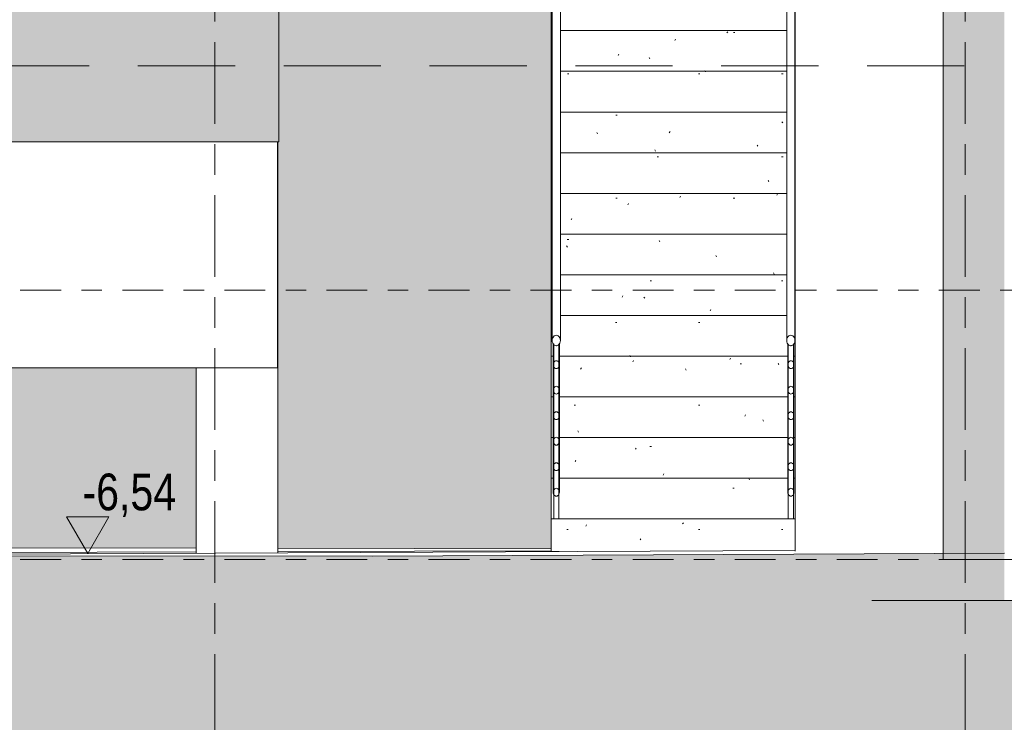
# Model space of a CAD drawing. Header units: metres. Extents: x 2 to 230, y -14 to 869.
# Tile 5 of 71: x 39.64 to 44.46, y -10.16 to -6.72. Entities that reach past the tile are written whole.
import ezdxf

# ---------------------------------------------------------------- set-up
doc = ezdxf.new("R2010")
doc.units = ezdxf.units.M
for name, pattern in [('_Ebene_', [0.4, 0.2, -0.1, 0, -0.1]), ('_Rasterlinie_', [0.75, 0.4, -0.1, 0.15, -0.1]), ('Abgebrochen', [0.714375, 0.47625, -0.238125])]:
    doc.linetypes.add(name, pattern=pattern)
for name, color, linetype, lineweight in [('A_Detailelemente', 7, 'Continuous', 9), ('A_Ebenen', 50, 'Continuous', 5), ('A_Geländer', 7, 'Continuous', 5), ('A_Geländer_Pfosten', 7, 'Continuous', 5), ('A_Geschossdecken', 7, 'Continuous', 5), ('A_Geschossdecken_Schraffur', 7, 'Continuous', 5), ('A_Hoehenkoten', 124, 'Continuous', 5), ('A_Raster', 128, 'Continuous', 5), ('A_Skelettbau_Tragwerk Stahlbeton', 142, 'Continuous', 5), ('A_Tragwerksstützen', 7, 'Continuous', 5), ('A_Treppe', 38, 'Continuous', 5), ('A_Wand', 244, 'Continuous', 5), ('A_Wand_Schraff', 1, 'Continuous', 5), ('A_Wände_Oberflächenschraffur', 244, 'Continuous', 5)]:
    doc.layers.add(name, color=color, linetype=linetype, lineweight=lineweight)
doc.styles.add('Arial', font='arial.ttf', dxfattribs={"width": 0.8, "height": 0.18})
pattern_1 = [(0, (0.09525, 18.796), (0.813, 0.203), [0.007, -0.603, 0.007, -0.603, -3.251]), (0, (0.09525, 18.796), (0.813, 0.203), [-1.219, 0.007, -1.212, 0.007, -0.603, -1.422]), (0, (0.09525, 18.796), (0.813, 0.203), [-3.048, 0.007, -0.4, 0.007, -1.009]), (120, (0.40025, 18.897), (-0.58230316, 0.60257865), [0.007, -0.603, 0.007, -0.603, -3.251]), (120, (0.40025, 18.897), (-0.58230316, 0.60257865), [-1.219, 0.007, -1.212, 0.007, -0.603, -1.422]), (120, (0.40025, 18.897), (-0.58230316, 0.60257865), [-3.048, 0.007, -0.4, 0.007, -1.009]), (240, (0.50225, 19.304), (-0.23069684, -0.80557865), [0.007, -0.603, 0.007, -0.603, -3.251]), (240, (0.50225, 19.304), (-0.23069684, -0.80557865), [-1.219, 0.007, -1.212, 0.007, -0.603, -1.422]), (240, (0.50225, 19.304), (-0.23069684, -0.80557865), [-3.048, 0.007, -0.4, 0.007, -1.009])]

# ---------------------------------------------------------------- blocks, each defined once
blk = doc.blocks.new('Geländer - 25mm 2-8069816-G')
at = {"layer": 'A_Geländer_Pfosten', "color": 250, "lineweight": 9}
for p, q in [((-0.0477, -8.3069), (-0.0477, -9.1657)), ((-0.0367, -8.3168), (-0.038, -8.3166)), ((-0.0325, -8.3166), (-0.0337, -8.3168)), ((-0.0227, -9.1657), (-0.0227, -8.3069))]:
    blk.add_line(p, q, dxfattribs=at)
blk = doc.blocks.new('Geländer - Geländer-8098136-G')
at = {"layer": 'A_Geländer', "color": 250, "lineweight": 9}
for p, q in [((-0.0502, -8.3079), (-0.0502, -8.4099)), ((-0.0202, -8.4099), (-0.0202, -8.3079)), ((-0.0502, -8.4099), (-0.0502, -8.5349)), ((-0.0202, -8.5349), (-0.0202, -8.4099)), ((-0.0502, -8.5349), (-0.0502, -8.6599)), ((-0.0202, -8.6599), (-0.0202, -8.5349)), ((-0.0502, -8.6599), (-0.0502, -8.7849)), ((-0.0202, -8.7849), (-0.0202, -8.6599)), ((-0.0502, -8.7849), (-0.0502, -8.9099)), ((-0.0202, -8.9099), (-0.0202, -8.7849)), ((-0.0502, -8.9099), (-0.0502, -9.0349)), ((-0.0202, -9.0349), (-0.0202, -8.9099))]:
    blk.add_line(p, q, dxfattribs=at)
at = {"layer": 'A_Geländer', "color": 250, "lineweight": 9, "flags": 128}
for points in [[(-0.0202, -8.4099), (-0.0207, -8.4049), (-0.0222, -8.4003), (-0.0246, -8.3963), (-0.0277, -8.3933), (-0.0314, -8.3913), (-0.0352, -8.3907), (-0.0391, -8.3913), (-0.0427, -8.3933), (-0.0458, -8.3963), (-0.0482, -8.4003), (-0.0497, -8.4049), (-0.0502, -8.4099)], [(-0.0502, -8.4099), (-0.0497, -8.4148), (-0.0482, -8.4195), (-0.0458, -8.4234), (-0.0427, -8.4265), (-0.0391, -8.4284), (-0.0352, -8.4291), (-0.0314, -8.4284), (-0.0277, -8.4265), (-0.0246, -8.4234), (-0.0222, -8.4195), (-0.0207, -8.4148), (-0.0202, -8.4099)], [(-0.0202, -8.5349), (-0.0207, -8.5299), (-0.0222, -8.5253), (-0.0246, -8.5213), (-0.0277, -8.5183), (-0.0314, -8.5163), (-0.0352, -8.5157), (-0.0391, -8.5163), (-0.0427, -8.5183), (-0.0458, -8.5213), (-0.0482, -8.5253), (-0.0497, -8.5299), (-0.0502, -8.5349)], [(-0.0502, -8.5349), (-0.0497, -8.5398), (-0.0482, -8.5445), (-0.0458, -8.5484), (-0.0427, -8.5515), (-0.0391, -8.5534), (-0.0352, -8.5541), (-0.0314, -8.5534), (-0.0277, -8.5515), (-0.0246, -8.5484), (-0.0222, -8.5445), (-0.0207, -8.5398), (-0.0202, -8.5349)], [(-0.0202, -8.6599), (-0.0207, -8.6549), (-0.0222, -8.6503), (-0.0246, -8.6463), (-0.0277, -8.6433), (-0.0314, -8.6413), (-0.0352, -8.6407), (-0.0391, -8.6413), (-0.0427, -8.6433), (-0.0458, -8.6463), (-0.0482, -8.6503), (-0.0497, -8.6549), (-0.0502, -8.6599)], [(-0.0502, -8.6599), (-0.0497, -8.6648), (-0.0482, -8.6695), (-0.0458, -8.6734), (-0.0427, -8.6765), (-0.0391, -8.6784), (-0.0352, -8.6791), (-0.0314, -8.6784), (-0.0277, -8.6765), (-0.0246, -8.6734), (-0.0222, -8.6695), (-0.0207, -8.6648), (-0.0202, -8.6599)], [(-0.0202, -8.7849), (-0.0207, -8.7799), (-0.0222, -8.7753), (-0.0246, -8.7713), (-0.0277, -8.7683), (-0.0314, -8.7663), (-0.0352, -8.7657), (-0.0391, -8.7663), (-0.0427, -8.7683), (-0.0458, -8.7713), (-0.0482, -8.7753), (-0.0497, -8.7799), (-0.0502, -8.7849)], [(-0.0502, -8.7849), (-0.0497, -8.7898), (-0.0482, -8.7945), (-0.0458, -8.7984), (-0.0427, -8.8015), (-0.0391, -8.8034), (-0.0352, -8.8041), (-0.0314, -8.8034), (-0.0277, -8.8015), (-0.0246, -8.7984), (-0.0222, -8.7945), (-0.0207, -8.7898), (-0.0202, -8.7849)], [(-0.0202, -8.9099), (-0.0207, -8.9049), (-0.0222, -8.9003), (-0.0246, -8.8963), (-0.0277, -8.8933), (-0.0314, -8.8913), (-0.0352, -8.8907), (-0.0391, -8.8913), (-0.0427, -8.8933), (-0.0458, -8.8963), (-0.0482, -8.9003), (-0.0497, -8.9049), (-0.0502, -8.9099)], [(-0.0502, -8.9099), (-0.0497, -8.9148), (-0.0482, -8.9195), (-0.0458, -8.9234), (-0.0427, -8.9265), (-0.0391, -8.9284), (-0.0352, -8.9291), (-0.0314, -8.9284), (-0.0277, -8.9265), (-0.0246, -8.9234), (-0.0222, -8.9195), (-0.0207, -8.9148), (-0.0202, -8.9099)], [(-0.0202, -9.0349), (-0.0207, -9.0299), (-0.0222, -9.0253), (-0.0246, -9.0213), (-0.0277, -9.0183), (-0.0314, -9.0163), (-0.0352, -9.0157), (-0.0391, -9.0163), (-0.0427, -9.0183), (-0.0458, -9.0213), (-0.0482, -9.0253), (-0.0497, -9.0299), (-0.0502, -9.0349)], [(-0.0502, -9.0349), (-0.0497, -9.0398), (-0.0482, -9.0445), (-0.0458, -9.0484), (-0.0427, -9.0515), (-0.0391, -9.0534), (-0.0352, -9.0541), (-0.0314, -9.0534), (-0.0277, -9.0515), (-0.0246, -9.0484), (-0.0222, -9.0445), (-0.0207, -9.0398), (-0.0202, -9.0349)]]:
    blk.add_lwpolyline(points, dxfattribs=at)
blk.add_blockref('Geländer - 25mm 2-8069816-G', (0, 0))
blk = doc.blocks.new('Geländer - 25mm 2-8069460-G')
at = {"layer": 'A_Geländer_Pfosten', "color": 250, "lineweight": 9}
for p, q in [((-2.1969, -5.9751), (-2.1969, -5.1151)), ((-2.1969, -5.1151), (-2.1844, -5.1151)), ((-2.1844, -5.1151), (-2.1719, -5.1151)), ((-2.1719, -5.1151), (-2.1719, -5.9751))]:
    blk.add_line(p, q, dxfattribs=at)
blk = doc.blocks.new('Geländer - Geländer-8098140-G')
at = {"layer": 'A_Geländer', "color": 250, "lineweight": 9}
for p, q in [((-1.2044, -5.2001), (-2.5434, -5.2001)), ((-2.5434, -5.2301), (-1.2044, -5.2301)), ((-1.2044, -5.3251), (-2.5434, -5.3251)), ((-2.5434, -5.3551), (-1.2044, -5.3551)), ((-1.2044, -5.4501), (-2.5434, -5.4501)), ((-2.5434, -5.4801), (-1.2044, -5.4801)), ((-1.2043, -5.5751), (-2.5434, -5.5751)), ((-2.5434, -5.6051), (-1.2043, -5.6051)), ((-1.2043, -5.7001), (-2.5434, -5.7001)), ((-2.5434, -5.7301), (-1.2043, -5.7301)), ((-1.2043, -5.8251), (-2.5434, -5.8251)), ((-2.5434, -5.8551), (-1.2043, -5.8551)), ((-1.1994, -8.3079), (-1.1994, -8.4099)), ((-1.1694, -8.4099), (-1.1694, -8.3079)), ((-1.1994, -8.4099), (-1.1994, -8.5349)), ((-1.1694, -8.5349), (-1.1694, -8.4099)), ((-1.1994, -8.5349), (-1.1994, -8.6599)), ((-1.1694, -8.6599), (-1.1694, -8.5349)), ((-1.1994, -8.6599), (-1.1994, -8.7849)), ((-1.1694, -8.7849), (-1.1694, -8.6599)), ((-1.1994, -8.7849), (-1.1994, -8.9099)), ((-1.1694, -8.9099), (-1.1694, -8.7849)), ((-1.1994, -8.9099), (-1.1994, -9.0349)), ((-1.1694, -9.0349), (-1.1694, -8.9099))]:
    blk.add_line(p, q, dxfattribs=at)
at = {"layer": 'A_Geländer', "color": 250, "lineweight": 9, "flags": 128}
for points in [[(-1.1694, -8.4099), (-1.1699, -8.4049), (-1.1714, -8.4003), (-1.1738, -8.3963), (-1.1769, -8.3933), (-1.1806, -8.3913), (-1.1844, -8.3907), (-1.1883, -8.3913), (-1.1919, -8.3933), (-1.195, -8.3963), (-1.1974, -8.4003), (-1.1989, -8.4049), (-1.1994, -8.4099)], [(-1.1994, -8.4099), (-1.1989, -8.4148), (-1.1974, -8.4195), (-1.195, -8.4234), (-1.1919, -8.4265), (-1.1883, -8.4284), (-1.1844, -8.4291), (-1.1806, -8.4284), (-1.1769, -8.4265), (-1.1738, -8.4234), (-1.1714, -8.4195), (-1.1699, -8.4148), (-1.1694, -8.4099)], [(-1.1694, -8.5349), (-1.1699, -8.5299), (-1.1714, -8.5253), (-1.1738, -8.5213), (-1.1769, -8.5183), (-1.1806, -8.5163), (-1.1844, -8.5157), (-1.1883, -8.5163), (-1.1919, -8.5183), (-1.195, -8.5213), (-1.1974, -8.5253), (-1.1989, -8.5299), (-1.1994, -8.5349)], [(-1.1994, -8.5349), (-1.1989, -8.5398), (-1.1974, -8.5445), (-1.195, -8.5484), (-1.1919, -8.5515), (-1.1883, -8.5534), (-1.1844, -8.5541), (-1.1806, -8.5534), (-1.1769, -8.5515), (-1.1738, -8.5484), (-1.1714, -8.5445), (-1.1699, -8.5398), (-1.1694, -8.5349)], [(-1.1694, -8.6599), (-1.1699, -8.6549), (-1.1714, -8.6503), (-1.1738, -8.6463), (-1.1769, -8.6433), (-1.1806, -8.6413), (-1.1844, -8.6407), (-1.1883, -8.6413), (-1.1919, -8.6433), (-1.195, -8.6463), (-1.1974, -8.6503), (-1.1989, -8.6549), (-1.1994, -8.6599)], [(-1.1994, -8.6599), (-1.1989, -8.6648), (-1.1974, -8.6695), (-1.195, -8.6734), (-1.1919, -8.6765), (-1.1883, -8.6784), (-1.1844, -8.6791), (-1.1806, -8.6784), (-1.1769, -8.6765), (-1.1738, -8.6734), (-1.1714, -8.6695), (-1.1699, -8.6648), (-1.1694, -8.6599)], [(-1.1694, -8.7849), (-1.1699, -8.7799), (-1.1714, -8.7753), (-1.1738, -8.7713), (-1.1769, -8.7683), (-1.1806, -8.7663), (-1.1844, -8.7657), (-1.1883, -8.7663), (-1.1919, -8.7683), (-1.195, -8.7713), (-1.1974, -8.7753), (-1.1989, -8.7799), (-1.1994, -8.7849)], [(-1.1994, -8.7849), (-1.1989, -8.7898), (-1.1974, -8.7945), (-1.195, -8.7984), (-1.1919, -8.8015), (-1.1883, -8.8034), (-1.1844, -8.8041), (-1.1806, -8.8034), (-1.1769, -8.8015), (-1.1738, -8.7984), (-1.1714, -8.7945), (-1.1699, -8.7898), (-1.1694, -8.7849)], [(-1.1694, -8.9099), (-1.1699, -8.9049), (-1.1714, -8.9003), (-1.1738, -8.8963), (-1.1769, -8.8933), (-1.1806, -8.8913), (-1.1844, -8.8907), (-1.1883, -8.8913), (-1.1919, -8.8933), (-1.195, -8.8963), (-1.1974, -8.9003), (-1.1989, -8.9049), (-1.1994, -8.9099)], [(-1.1994, -8.9099), (-1.1989, -8.9148), (-1.1974, -8.9195), (-1.195, -8.9234), (-1.1919, -8.9265), (-1.1883, -8.9284), (-1.1844, -8.9291), (-1.1806, -8.9284), (-1.1769, -8.9265), (-1.1738, -8.9234), (-1.1714, -8.9195), (-1.1699, -8.9148), (-1.1694, -8.9099)], [(-1.1694, -9.0349), (-1.1699, -9.0299), (-1.1714, -9.0253), (-1.1738, -9.0213), (-1.1769, -9.0183), (-1.1806, -9.0163), (-1.1844, -9.0157), (-1.1883, -9.0163), (-1.1919, -9.0183), (-1.195, -9.0213), (-1.1974, -9.0253), (-1.1989, -9.0299), (-1.1994, -9.0349)], [(-1.1994, -9.0349), (-1.1989, -9.0398), (-1.1974, -9.0445), (-1.195, -9.0484), (-1.1919, -9.0515), (-1.1883, -9.0534), (-1.1844, -9.0541), (-1.1806, -9.0534), (-1.1769, -9.0515), (-1.1738, -9.0484), (-1.1714, -9.0445), (-1.1699, -9.0398), (-1.1694, -9.0349)]]:
    blk.add_lwpolyline(points, dxfattribs=at)
blk.add_blockref('Geländer - 25mm 2-8069460-G', (0, 0))
at = {"extrusion": (0, 0, -1), "zscale": -1}
blk.add_blockref('Geländer - 25mm 2-8069816-G', (1.2197, 0), dxfattribs=at)
blk = doc.blocks.new('Typ des oberen Holms - Oberer Geländerholm_Innen_-8098146-G')
at = {"layer": 'A_Geländer', "color": 250, "lineweight": 9}
for p, q in [((-0.0552, -5.0951), (-0.0552, -8.2913)), ((-0.0152, -8.2913), (-0.0152, -5.0951))]:
    blk.add_line(p, q, dxfattribs=at)
at = {"layer": 'A_Geländer', "color": 250, "lineweight": 9, "flags": 128}
for points in [[(-0.0152, -8.2913), (-0.0159, -8.2846), (-0.0179, -8.2785), (-0.0211, -8.2732), (-0.0252, -8.2691), (-0.0301, -8.2666), (-0.0352, -8.2657), (-0.0404, -8.2666), (-0.0452, -8.2691), (-0.0494, -8.2732), (-0.0526, -8.2785), (-0.0546, -8.2846), (-0.0552, -8.2913)], [(-0.0552, -8.2913), (-0.0546, -8.2979), (-0.0526, -8.3041), (-0.0494, -8.3094), (-0.0452, -8.3134), (-0.0404, -8.316), (-0.0352, -8.3169), (-0.0301, -8.316), (-0.0252, -8.3134), (-0.0211, -8.3094), (-0.0179, -8.3041), (-0.0159, -8.2979), (-0.0152, -8.2913)]]:
    blk.add_lwpolyline(points, dxfattribs=at)
at = {"layer": 'A_Geländer', "color": 250, "lineweight": 9}
blk.add_open_spline([(-0.0152, -5.0951), (-0.0152, -5.0933), (-0.0157, -5.0899), (-0.0177, -5.085), (-0.0209, -5.0808), (-0.0251, -5.0776), (-0.03, -5.0756), (-0.037, -5.0746), (-0.044, -5.0765), (-0.0495, -5.0808), (-0.0528, -5.085), (-0.0548, -5.0899), (-0.0552, -5.0933), (-0.0552, -5.0951)], degree=3, knots=[0, 0, 0, 0, 0.083333, 0.166667, 0.25, 0.333333, 0.416667, 0.5, 0.666667, 0.75, 0.833333, 0.916667, 1, 1, 1, 1], dxfattribs=at)
blk = doc.blocks.new('Typ des oberen Holms - Oberer Geländerholm_Innen_-8098158-G')
at = {"layer": 'A_Geländer', "color": 250, "lineweight": 9}
for p, q in [((-1.1844, -5.0751), (-2.5434, -5.0751)), ((-1.2044, -5.0951), (-1.2044, -8.2913)), ((-1.1644, -8.2913), (-1.1644, -5.0951)), ((-2.5434, -5.1151), (-1.2044, -5.1151))]:
    blk.add_line(p, q, dxfattribs=at)
at = {"layer": 'A_Geländer', "color": 250, "lineweight": 9, "flags": 128}
for points in [[(-1.1644, -8.2913), (-1.1651, -8.2846), (-1.1671, -8.2785), (-1.1703, -8.2732), (-1.1744, -8.2691), (-1.1793, -8.2666), (-1.1844, -8.2657), (-1.1896, -8.2666), (-1.1944, -8.2691), (-1.1986, -8.2732), (-1.2018, -8.2785), (-1.2038, -8.2846), (-1.2044, -8.2913)], [(-1.2044, -8.2913), (-1.2038, -8.2979), (-1.2018, -8.3041), (-1.1986, -8.3094), (-1.1944, -8.3134), (-1.1896, -8.316), (-1.1844, -8.3169), (-1.1793, -8.316), (-1.1744, -8.3134), (-1.1703, -8.3094), (-1.1671, -8.3041), (-1.1651, -8.2979), (-1.1644, -8.2913)]]:
    blk.add_lwpolyline(points, dxfattribs=at)
at = {"layer": 'A_Geländer', "color": 250, "lineweight": 9}
blk.add_open_spline([(-1.1644, -5.0951), (-1.1644, -5.0933), (-1.1649, -5.0899), (-1.1669, -5.085), (-1.1701, -5.0808), (-1.1743, -5.0776), (-1.1792, -5.0756), (-1.1862, -5.0746), (-1.1932, -5.0765), (-1.1987, -5.0808), (-1.202, -5.085), (-1.204, -5.0899), (-1.2044, -5.0933), (-1.2044, -5.0951)], degree=3, knots=[0, 0, 0, 0, 0.083333, 0.166667, 0.25, 0.333333, 0.416667, 0.5, 0.666667, 0.75, 0.833333, 0.916667, 1, 1, 1, 1], dxfattribs=at)
blk = doc.blocks.new('Höhenkoten - leer-6237472-G')
at = {"layer": 'A_Hoehenkoten'}
for p, q in [((-21.5123, -9.1401), (-21.7201, -9.1401)), ((-21.6162, -9.3201), (-21.7201, -9.1401)), ((-21.6162, -9.3201), (-21.5123, -9.1401))]:
    blk.add_line(p, q, dxfattribs=at)

msp = doc.modelspace()

# ---------------------------------------------------------------- hatches: boundary and pattern name
at = {"layer": 'A_Detailelemente'}
msp.add_hatch(color=254, dxfattribs=at).paths.add_polyline_path([(73.8044, -13.2636), (77.5778, -13.2636), (77.5778, -3.5972), (77.5566, -3.5972), (75.0032, -3.535), (75.0032, -3.4313), (74.5135, -3.4313), (74.5135, -6.3951), (74.9512, -6.3951), (74.9512, -7.2451), (73.8712, -7.2451), (73.8712, -6.3951), (72.0969, -6.3951), (72.0969, -7.1851), (72.4312, -7.1851), (72.4312, -8.0351), (71.3512, -8.0351), (71.3512, -7.1851), (63.9041, -7.1851), (63.9041, -8.0351), (62.9728, -8.0351), (62.9728, -7.1851), (57.5214, -7.1851), (57.5214, -9.5651), (57.7928, -9.5651), (57.7928, -10.0651), (56.7928, -10.0651), (56.7928, -9.5651), (44.8133, -9.5651), (44.8133, -10.0651), (43.8133, -10.0651), (43.8133, -9.5651), (21.6076, -9.5651), (21.6076, -10.2851), (20.1076, -10.2851), (20.1076, -9.5651), (20.2308, -9.5651), (20.2308, -3.7704), (17.2026, -3.8625), (17.2026, -13.2636), (70.0309, -13.2636)], flags=0)
at = {"layer": 'A_Geschossdecken_Schraffur', "lineweight": 9}
for points in [[(23.2178, -7.3178), (40.9089, -7.3176), (40.9089, -6.6656), (23.2178, -6.6658)], [(21.6076, -9.5651), (44.4633, -9.5651), (44.4633, -9.3335), (41.3675, -9.3477), (37.9196, -9.3459), (32.2964, -9.3587), (31.6196, -9.3593), (30.7118, -9.3626), (26.1196, -9.3626), (24.7495, -9.3473), (20.2308, -9.3051), (20.2308, -9.5651)]]:
    msp.add_hatch(color=253, dxfattribs=at).paths.add_polyline_path(points, flags=0)
h = msp.add_hatch(color=253, dxfattribs=at)
h.paths.add_polyline_path([(57.7928, -10.0651), (57.7928, -9.5651), (56.7928, -9.5651), (56.7928, -10.0651), (56.8239, -10.0651)], flags=0)
h.paths.add_polyline_path([(20.3447, -10.0651), (21.0808, -10.0651), (21.0808, -9.5651), (20.3447, -9.5651)], flags=0)
h.paths.add_polyline_path([(43.8133, -10.0651), (44.8133, -10.0651), (44.8133, -9.5651), (43.8133, -9.5651), (43.8133, -9.9843)], flags=0)
at = {"layer": 'A_Treppe'}
h = msp.add_hatch(dxfattribs=at)
h.set_pattern_fill('FP_9', style=0, pattern_type=2)
h.set_pattern_definition(pattern_1)
h.paths.add_polyline_path([(42.6734, -6.7727), (43.397, -6.7727), (43.397, -6.5733), (42.2878, -6.5733), (42.2878, -6.7727), (42.4376, -6.7727)], flags=0)
h.paths.add_polyline_path([(42.2478, -6.7727), (42.2478, -6.5733), (42.2424, -6.5733), (42.2424, -6.7727)], flags=0)
h.paths.add_polyline_path([(43.437, -6.7727), (43.4383, -6.7727), (43.4383, -6.5733), (43.437, -6.5733), (43.437, -6.7514)], flags=0)
h = msp.add_hatch(dxfattribs=at)
h.set_pattern_fill('FP_9', style=0, pattern_type=2)
h.set_pattern_definition(pattern_1)
h.paths.add_polyline_path([(42.2424, -6.9722), (42.2478, -6.9722), (42.2478, -6.7727), (42.2424, -6.7727), (42.2424, -6.8432)], flags=0)
h.paths.add_polyline_path([(42.2878, -6.9722), (43.397, -6.9722), (43.397, -6.7727), (42.2878, -6.7727), (42.2878, -6.8432)], flags=0)
h.paths.add_polyline_path([(43.4383, -6.9722), (43.4383, -6.7727), (43.437, -6.7727), (43.437, -6.9722)], flags=0)
h = msp.add_hatch(dxfattribs=at)
h.set_pattern_fill('FP_9', style=0, pattern_type=2)
h.set_pattern_definition(pattern_1)
h.paths.add_polyline_path([(42.2424, -7.1716), (42.2478, -7.1716), (42.2478, -6.9722), (42.2424, -6.9722), (42.2424, -7.0266)], flags=0)
h.paths.add_polyline_path([(42.2878, -7.1716), (43.397, -7.1716), (43.397, -6.9722), (42.2878, -6.9722), (42.2878, -7.0266)], flags=0)
h.paths.add_polyline_path([(43.4383, -7.1716), (43.4383, -6.9722), (43.437, -6.9722), (43.437, -7.1716)], flags=0)
h = msp.add_hatch(dxfattribs=at)
h.set_pattern_fill('FP_9', style=0, pattern_type=2)
h.set_pattern_definition(pattern_1)
h.paths.add_polyline_path([(42.2424, -7.371), (42.2478, -7.371), (42.2478, -7.1716), (42.2424, -7.1716), (42.2424, -7.21)], flags=0)
h.paths.add_polyline_path([(42.2878, -7.371), (43.397, -7.371), (43.397, -7.1716), (42.2878, -7.1716), (42.2878, -7.21)], flags=0)
h.paths.add_polyline_path([(43.4383, -7.371), (43.4383, -7.1716), (43.437, -7.1716), (43.437, -7.371)], flags=0)
h = msp.add_hatch(dxfattribs=at)
h.set_pattern_fill('FP_9', style=0, pattern_type=2)
h.set_pattern_definition(pattern_1)
h.paths.add_polyline_path([(42.2424, -7.5704), (42.2478, -7.5704), (42.2478, -7.371), (42.2424, -7.371), (42.2424, -7.4852)], flags=0)
h.paths.add_polyline_path([(42.2878, -7.5704), (43.397, -7.5704), (43.397, -7.371), (42.2878, -7.371), (42.2878, -7.4852)], flags=0)
h.paths.add_polyline_path([(43.437, -7.5704), (43.4383, -7.5704), (43.4383, -7.371), (43.437, -7.371), (43.437, -7.4852)], flags=0)
h = msp.add_hatch(dxfattribs=at)
h.set_pattern_fill('FP_9', style=0, pattern_type=2)
h.set_pattern_definition(pattern_1)
h.paths.add_polyline_path([(42.2424, -7.7698), (42.2478, -7.7698), (42.2478, -7.5704), (42.2424, -7.5704), (42.2424, -7.7604)], flags=0)
h.paths.add_polyline_path([(42.2878, -7.7698), (43.397, -7.7698), (43.397, -7.5704), (42.2878, -7.5704), (42.2878, -7.7604)], flags=0)
h.paths.add_polyline_path([(43.437, -7.7698), (43.4383, -7.7698), (43.4383, -7.5704), (43.437, -7.5704), (43.437, -7.7604)], flags=0)
h = msp.add_hatch(dxfattribs=at)
h.set_pattern_fill('FP_9', style=0, pattern_type=2)
h.set_pattern_definition(pattern_1)
h.paths.add_polyline_path([(42.2424, -7.9692), (42.2478, -7.9692), (42.2478, -7.7698), (42.2424, -7.7698), (42.2424, -7.9438)], flags=0)
h.paths.add_polyline_path([(42.2878, -7.9692), (43.397, -7.9692), (43.397, -7.7698), (42.2878, -7.7698), (42.2878, -7.9438)], flags=0)
h.paths.add_polyline_path([(43.4383, -7.9692), (43.4383, -7.7698), (43.437, -7.7698), (43.437, -7.9692)], flags=0)
h = msp.add_hatch(dxfattribs=at)
h.set_pattern_fill('FP_9', style=0, pattern_type=2)
h.set_pattern_definition(pattern_1)
h.paths.add_polyline_path([(42.6734, -8.1686), (43.397, -8.1686), (43.397, -7.9692), (42.2878, -7.9692), (42.2878, -8.1686), (42.4376, -8.1686)], flags=0)
h.paths.add_polyline_path([(42.2478, -8.1686), (42.2478, -7.9692), (42.2424, -7.9692), (42.2424, -8.1686)], flags=0)
h.paths.add_polyline_path([(43.4383, -8.1686), (43.4383, -7.9692), (43.437, -7.9692), (43.437, -8.1686)], flags=0)
h = msp.add_hatch(dxfattribs=at)
h.set_pattern_fill('FP_9', style=0, pattern_type=2)
h.set_pattern_definition(pattern_1)
h.paths.add_polyline_path([(42.6734, -8.368), (43.402, -8.368), (43.402, -8.3079), (43.3997, -8.3041), (43.3977, -8.2979), (43.397, -8.2846), (43.397, -8.1686), (42.2878, -8.1686), (42.2871, -8.2979), (42.2828, -8.3107), (42.2828, -8.368), (42.4376, -8.368)], flags=0)
h.paths.add_polyline_path([(42.2528, -8.368), (42.2528, -8.3079), (42.2505, -8.3041), (42.2485, -8.2979), (42.2478, -8.2846), (42.2478, -8.1686), (42.2424, -8.1686), (42.2424, -8.368)], flags=0)
h.paths.add_polyline_path([(43.432, -8.368), (43.4383, -8.368), (43.4383, -8.1686), (43.437, -8.1686), (43.4363, -8.2979), (43.432, -8.3107)], flags=0)
h = msp.add_hatch(dxfattribs=at)
h.set_pattern_fill('FP_9', style=0, pattern_type=2)
h.set_pattern_definition(pattern_1)
h.paths.add_polyline_path([(43.1451, -8.5675), (43.402, -8.5675), (43.402, -8.368), (42.2828, -8.368), (42.2828, -8.5675), (42.6734, -8.5675)], flags=0)
h.paths.add_polyline_path([(42.2528, -8.5675), (42.2528, -8.368), (42.2424, -8.368), (42.2424, -8.5675)], flags=0)
h.paths.add_polyline_path([(43.432, -8.5675), (43.4383, -8.5675), (43.4383, -8.368), (43.432, -8.368), (43.432, -8.5398)], flags=0)
h = msp.add_hatch(dxfattribs=at)
h.set_pattern_fill('FP_9', style=0, pattern_type=2)
h.set_pattern_definition(pattern_1)
h.paths.add_polyline_path([(42.2424, -8.7669), (42.2528, -8.7663), (42.2528, -8.5675), (42.2424, -8.5675), (42.2424, -8.7663)], flags=0)
h.paths.add_polyline_path([(42.2828, -8.7669), (43.402, -8.7663), (43.402, -8.5675), (42.2828, -8.5675), (42.2828, -8.7663)], flags=0)
h.paths.add_polyline_path([(43.432, -8.7669), (43.4383, -8.7663), (43.4383, -8.5675), (43.432, -8.5675), (43.432, -8.7663)], flags=0)
h = msp.add_hatch(dxfattribs=at)
h.set_pattern_fill('FP_9', style=0, pattern_type=2)
h.set_pattern_definition(pattern_1)
h.paths.add_polyline_path([(42.2424, -8.9663), (42.2528, -8.9663), (42.2528, -8.7669), (42.2424, -8.7669), (42.2424, -8.9148)], flags=0)
h.paths.add_polyline_path([(43.4383, -8.9663), (43.4383, -8.7669), (43.432, -8.7669), (43.432, -8.9663)], flags=0)
h.paths.add_polyline_path([(43.402, -8.9663), (43.402, -8.7669), (42.2828, -8.7669), (42.2828, -8.9663), (43.3809, -8.9663)], flags=0)
h = msp.add_hatch(dxfattribs=at)
h.set_pattern_fill('FP_9', style=0, pattern_type=2)
h.set_pattern_definition(pattern_1)
h.paths.add_polyline_path([(42.2424, -9.1657), (42.2553, -9.1657), (42.2548, -9.0444), (42.2528, -9.0349), (42.2528, -8.9663), (42.2424, -8.9663), (42.2424, -9.0445)], flags=0)
h.paths.add_polyline_path([(43.404, -9.1657), (43.4045, -9.1657), (43.404, -9.0444), (43.402, -9.0349), (43.402, -8.9663), (42.2828, -8.9663), (42.2823, -9.0398), (42.2803, -9.0484), (42.2808, -9.1657), (43.4025, -9.1657)], flags=0)
h.paths.add_polyline_path([(43.4295, -9.1657), (43.4383, -9.1657), (43.4383, -8.9663), (43.432, -8.9663), (43.4315, -9.0398), (43.4295, -9.0484)], flags=0)
h = msp.add_hatch(dxfattribs=at)
h.set_pattern_fill('FP_9', style=0, pattern_type=2)
h.set_pattern_definition(pattern_1)
h.paths.add_polyline_path([(42.2424, -9.3251), (42.282, -9.3251), (43.4383, -9.3198), (43.4383, -9.1657), (42.2424, -9.1657), (42.2424, -9.3151)], flags=0)
at = {"layer": 'A_Wand_Schraff', "lineweight": 9}
msp.add_hatch(color=253, dxfattribs=at).paths.add_polyline_path([(44.1633, -9.3651), (44.4633, -9.3651), (44.4633, -3.0947), (44.2939, -3.0901), (44.1872, -3.0901), (44.1872, -3.2787), (44.1633, -3.2787), (44.1633, -8.861)], flags=0)
at = {"layer": 'A_Wände_Oberflächenschraffur'}
h = msp.add_hatch(dxfattribs=at)
h.set_pattern_fill('FP_21', style=0, pattern_type=2)
h.set_pattern_definition([(0, (0.11825, 18.796), (0.813, 0.203), [0.007, -0.603, 0.007, -0.603, -3.251]), (0, (0.11825, 18.796), (0.813, 0.203), [-1.219, 0.007, -1.212, 0.007, -0.603, -1.422]), (0, (0.11825, 18.796), (0.813, 0.203), [-3.048, 0.007, -0.4, 0.007, -1.009]), (120, (0.42325, 18.897), (-0.58230316, 0.60257865), [0.007, -0.603, 0.007, -0.603, -3.251]), (120, (0.42325, 18.897), (-0.58230316, 0.60257865), [-1.219, 0.007, -1.212, 0.007, -0.603, -1.422]), (120, (0.42325, 18.897), (-0.58230316, 0.60257865), [-3.048, 0.007, -0.4, 0.007, -1.009]), (240, (0.52425, 19.304), (-0.23069684, -0.80557865), [0.007, -0.603, 0.007, -0.603, -3.251]), (240, (0.52425, 19.304), (-0.23069684, -0.80557865), [-1.219, 0.007, -1.212, 0.007, -0.603, -1.422]), (240, (0.52425, 19.304), (-0.23069684, -0.80557865), [-3.048, 0.007, -0.4, 0.007, -1.009])])
h.paths.add_polyline_path([(31.9661, -9.359), (31.9976, -9.3584), (31.9974, -9.3584)], flags=0)
h.paths.add_polyline_path([(42.2424, -9.3117), (42.2424, -6.2051), (40.9089, -6.2051), (40.9089, -7.3176), (40.904, -7.3176), (40.9032, -9.3097), (42.2017, -9.3116)], flags=0)
h.paths.add_polyline_path([(32.0914, -9.3104), (32.0914, -9.0501), (34.1003, -9.0501), (34.1003, -9.3104), (34.7302, -9.3104), (35.2855, -9.3078), (37.9196, -9.3078), (38.6042, -9.3061), (40.5032, -9.309), (40.5032, -8.4251), (31.0593, -8.4251), (31.0593, -9.3095), (31.6196, -9.3104)], flags=0)
h.paths.add_polyline_path([(26.8756, -9.3095), (30.5593, -9.3084), (30.5593, -8.4251), (26.8847, -8.4251), (26.8846, -8.9251), (26.8796, -8.9247), (26.8796, -8.4251), (26.8757, -8.4251), (26.8747, -8.9251), (25.8737, -8.9251), (25.8737, -8.4251), (25.8697, -8.4251), (25.8697, -8.9251), (25.8647, -8.9251), (25.8647, -8.4251), (23.6232, -8.4251), (23.6232, -9.3051), (25.6064, -9.3051), (26.1196, -9.3095), (26.6363, -9.3095)], flags=0)
h.paths.add_polyline_path([(21.0126, -9.3051), (23.2232, -9.3051), (23.2228, -7.3178), (23.2178, -7.3178), (23.2178, -6.2051), (21.0126, -6.2056), (21.0126, -9.2659)], flags=0)

# ---------------------------------------------------------------- linework, layer by layer
at = {"layer": 'A_Ebenen', "color": 31, "linetype": 'Abgebrochen'}
msp.add_line((77.8421, -6.9451), (16.3367, -6.9451), dxfattribs=at)
at = {"layer": 'A_Ebenen', "color": 130, "linetype": '_Ebene_', "lineweight": 9}
for p, q in [((77.8421, -8.0451), (16.3367, -8.0451)), ((77.8421, -9.3651), (16.3367, -9.3651))]:
    msp.add_line(p, q, dxfattribs=at)
at = {"layer": 'A_Geschossdecken', "color": 250, "lineweight": 9}
for p, q in [((40.9089, -7.3176), (40.9089, -6.6656)), ((34.6821, -7.3176), (40.9089, -7.3176)), ((38.6042, -9.3061), (40.5032, -9.309)), ((37.9196, -9.3451), (43.4383, -9.3198)), ((40.5032, -9.3272), (37.9196, -9.3351)), ((41.3675, -9.3477), (37.9196, -9.3451)), ((40.9032, -9.3097), (42.2424, -9.3117)), ((42.2424, -9.3219), (40.9032, -9.326)), ((44.4633, -9.3335), (41.3675, -9.3477)), ((43.8133, -9.5651), (44.8133, -9.5651))]:
    msp.add_line(p, q, dxfattribs=at)
at = {"layer": 'A_Raster', "linetype": '_Rasterlinie_', "lineweight": 9}
for p, q in [((40.5958, -13.2288), (40.5958, 12.7758)), ((44.2707, -13.2288), (44.2707, 12.7758))]:
    msp.add_line(p, q, dxfattribs=at)
at = {"layer": 'A_Skelettbau_Tragwerk Stahlbeton', "color": 250, "lineweight": 9}
for p, q in [((40.9028, -7.3176), (40.9028, -8.4251)), ((40.904, -8.4251), (40.904, -7.3176)), ((40.5032, -8.4251), (23.6232, -8.4251))]:
    msp.add_line(p, q, dxfattribs=at)
at = {"layer": 'A_Tragwerksstützen', "color": 250, "lineweight": 9}
for p, q in [((43.4383, -9.3243), (43.4383, -3.2787)), ((40.5032, -8.4251), (40.9032, -8.4251)), ((40.5032, -9.3333), (40.5032, -8.4251)), ((40.9032, -9.3314), (40.9032, -8.4251))]:
    msp.add_line(p, q, dxfattribs=at)
at = {"layer": 'A_Treppe', "color": 250, "lineweight": 9}
for p, q in [((42.2424, -6.7727), (42.2424, -6.5733)), ((42.2424, -6.7727), (42.2478, -6.7727)), ((42.2424, -6.9722), (42.2424, -6.7727)), ((42.2878, -6.7727), (43.397, -6.7727)), ((43.437, -6.7727), (43.4383, -6.7727)), ((42.2424, -6.9722), (42.2478, -6.9722)), ((42.2424, -7.1716), (42.2424, -6.9722)), ((42.2878, -6.9722), (43.397, -6.9722)), ((43.437, -6.9722), (43.4383, -6.9722)), ((42.2424, -7.1716), (42.2478, -7.1716)), ((42.2424, -7.371), (42.2424, -7.1716)), ((42.2878, -7.1716), (43.397, -7.1716)), ((43.437, -7.1716), (43.4383, -7.1716)), ((42.2424, -7.371), (42.2478, -7.371)), ((42.2424, -7.5704), (42.2424, -7.371)), ((42.2878, -7.371), (43.397, -7.371)), ((43.437, -7.371), (43.4383, -7.371)), ((42.2424, -7.5704), (42.2478, -7.5704)), ((42.2424, -7.7698), (42.2424, -7.5704)), ((42.2878, -7.5704), (43.397, -7.5704)), ((43.437, -7.5704), (43.4383, -7.5704)), ((42.2424, -7.7698), (42.2478, -7.7698)), ((42.2424, -7.9692), (42.2424, -7.7698)), ((42.2878, -7.7698), (43.397, -7.7698)), ((43.437, -7.7698), (43.4383, -7.7698)), ((42.2424, -7.9692), (42.2478, -7.9692)), ((42.2424, -8.1686), (42.2424, -7.9692)), ((42.2878, -7.9692), (43.397, -7.9692)), ((43.437, -7.9692), (43.4383, -7.9692)), ((42.2424, -8.1686), (42.2478, -8.1686)), ((42.2424, -8.368), (42.2424, -8.1686)), ((42.2878, -8.1686), (43.397, -8.1686)), ((43.437, -8.1686), (43.4383, -8.1686)), ((42.2424, -8.368), (42.2528, -8.368)), ((42.2424, -8.5675), (42.2424, -8.368)), ((42.2828, -8.368), (43.402, -8.368)), ((43.432, -8.368), (43.4383, -8.368)), ((42.2424, -8.5675), (42.2528, -8.5675)), ((42.2424, -8.7669), (42.2424, -8.5675)), ((42.2828, -8.5675), (43.402, -8.5675)), ((43.432, -8.5675), (43.4383, -8.5675)), ((42.2424, -8.7669), (42.2528, -8.7669)), ((42.2424, -8.9663), (42.2424, -8.7669)), ((42.2828, -8.7669), (43.402, -8.7669)), ((43.432, -8.7669), (43.4383, -8.7669)), ((42.2424, -8.9663), (42.2528, -8.9663)), ((42.2424, -9.1657), (42.2424, -8.9663)), ((42.2828, -8.9663), (43.402, -8.9663)), ((43.432, -8.9663), (43.4383, -8.9663)), ((42.2424, -9.1657), (43.4383, -9.1657)), ((42.2424, -9.3251), (42.2424, -9.1657)), ((42.2424, -9.3251), (42.282, -9.3251))]:
    msp.add_line(p, q, dxfattribs=at)
at = {"layer": 'A_Wand', "color": 250, "lineweight": 9}
for p, q in [((44.1633, -3.2787), (44.1633, -9.3651)), ((44.1633, -9.3651), (44.4633, -9.3651))]:
    msp.add_line(p, q, dxfattribs=at)

# ---------------------------------------------------------------- block references
at = {"layer": 'A_Geländer', "color": 250, "lineweight": 9}
for name in ['Typ des oberen Holms - Oberer Geländerholm_Innen_-8098158-G', 'Typ des oberen Holms - Oberer Geländerholm_Innen_-8098146-G', 'Geländer - Geländer-8098140-G', 'Geländer - Geländer-8098136-G']:
    msp.add_blockref(name, (43.4522, 0), dxfattribs=at)
at = {"layer": 'A_Hoehenkoten'}
msp.add_blockref('Höhenkoten - leer-6237472-G', (61.5888, -0.0156), dxfattribs=at)

# ---------------------------------------------------------------- texts
at = {"layer": 'A_Hoehenkoten', "insert": (39.9468, -8.9435), "char_height": 0.18, "width": 0.542095, "attachment_point": 1, "line_spacing_factor": 0.941778, "style": 'Arial'}
msp.add_mtext('-6,54', dxfattribs=at)

doc.saveas('drawing.dxf')
